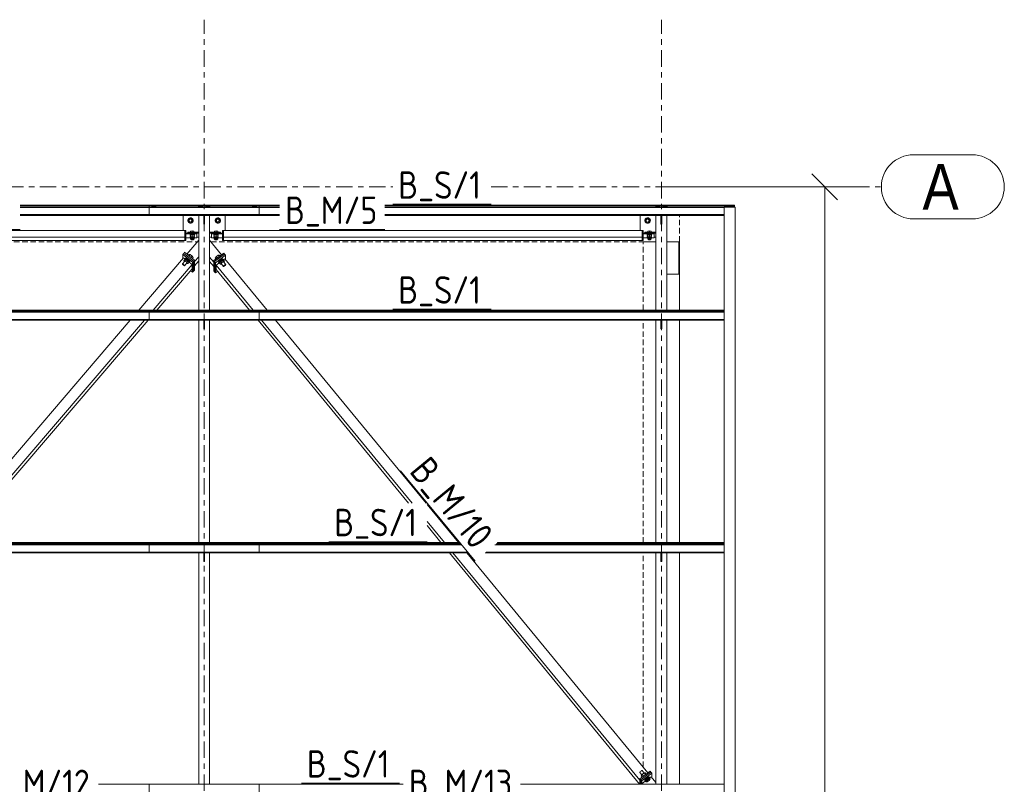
# Model space of a CAD drawing. Header units: millimetres. Extents: x 581 to 1768, y 561 to 1400.
# Tile 25 of 91: x 783 to 890, y 1088 to 1172. Entities that reach past the tile are written whole.
import ezdxf

# ---------------------------------------------------------------- set-up
doc = ezdxf.new("R2010")
doc.units = ezdxf.units.MM
doc.header["$LTSCALE"] = 0.6
for name, pattern in [('VERDECKT2', [1.5, 1, -0.5]), ('XKITLINE00', [0]), ('XKITLINE03', [6, 3, -1, 1, -1])]:
    doc.linetypes.add(name, pattern=pattern)
for name, color, linetype, lineweight in [('Bolt', 7, 'Continuous', 0), ('Part', 2, 'Continuous', 0), ('PartMark', 3, 'Continuous', 0), ('S-GRID', 1, 'Continuous', 0), ('Z-DIMENSIONS', 1, 'Continuous', 0)]:
    doc.layers.add(name, color=color, linetype=linetype, lineweight=lineweight)
doc.styles.add('ARIAL', font='ARIAL.TTF')
doc.styles.add('ISOCPEUR', font='ISOCPEUR.TTF')

msp = doc.modelspace()

# ---------------------------------------------------------------- linework, layer by layer
at = {"layer": 'Bolt', "color": 3, "linetype": 'XKITLINE00', "lineweight": 0}
for p, q in [((797.3, 1151.18), (797.24, 1151.17)), ((797.36, 1151.17), (797.3, 1151.18)), ((802.3, 1151.18), (802.28, 1151.16)), ((802.34, 1151.19), (802.3, 1151.18)), ((802.4, 1151.2), (802.34, 1151.19)), ((802.46, 1151.19), (802.4, 1151.2)), ((802.51, 1151.18), (802.46, 1151.19)), ((802.52, 1151.16), (802.51, 1151.18)), ((803.1, 1151.18), (803.08, 1151.16)), ((803.14, 1151.19), (803.1, 1151.18)), ((803.2, 1151.2), (803.14, 1151.19)), ((803.26, 1151.19), (803.2, 1151.2)), ((803.31, 1151.18), (803.26, 1151.19)), ((803.32, 1151.16), (803.31, 1151.18)), ((808.3, 1151.18), (808.24, 1151.17)), ((808.36, 1151.17), (808.3, 1151.18)), ((852.3, 1151.18), (852.28, 1151.16)), ((852.34, 1151.19), (852.3, 1151.18)), ((852.4, 1151.2), (852.34, 1151.19)), ((852.46, 1151.19), (852.4, 1151.2)), ((852.51, 1151.18), (852.46, 1151.19)), ((852.52, 1151.16), (852.51, 1151.18)), ((853.1, 1151.18), (853.08, 1151.16)), ((853.14, 1151.19), (853.1, 1151.18)), ((853.2, 1151.2), (853.14, 1151.19)), ((853.26, 1151.19), (853.2, 1151.2)), ((853.31, 1151.18), (853.26, 1151.19)), ((853.32, 1151.16), (853.31, 1151.18)), ((797.19, 1151.1), (797.08, 1151.05)), ((797.08, 1151.05), (797.08, 1151.01)), ((797.2, 1151.16), (797.18, 1151.14)), ((797.18, 1151.14), (797.18, 1151.1)), ((797.41, 1151.1), (797.19, 1151.1)), ((797.19, 1151.1), (797.19, 1151.01)), ((797.24, 1151.17), (797.2, 1151.16)), ((797.41, 1151.16), (797.36, 1151.17)), ((797.42, 1151.14), (797.41, 1151.16)), ((797.52, 1151.05), (797.41, 1151.1)), ((797.41, 1151.1), (797.41, 1151.01)), ((797.42, 1151.1), (797.42, 1151.14)), ((797.52, 1151.01), (797.52, 1151.05)), ((802.29, 1151.1), (802.18, 1151.05)), ((802.18, 1151.05), (802.18, 1151.01)), ((802.28, 1151.1), (802.28, 1151.16)), ((802.51, 1151.1), (802.29, 1151.1)), ((802.29, 1151.1), (802.29, 1151.01)), ((802.3, 1150.14), (802.29, 1150.14)), ((802.51, 1150.14), (802.3, 1150.14)), ((802.62, 1151.05), (802.51, 1151.1)), ((802.51, 1151.1), (802.51, 1151.01)), ((802.51, 1150.14), (802.51, 1150.14)), ((802.52, 1151.1), (802.52, 1151.16)), ((802.62, 1151.01), (802.62, 1151.05)), ((803.09, 1151.1), (802.98, 1151.05)), ((802.98, 1151.05), (802.98, 1151.01)), ((803.08, 1151.1), (803.08, 1151.16)), ((803.31, 1151.1), (803.09, 1151.1)), ((803.09, 1151.1), (803.09, 1151.01)), ((803.1, 1150.14), (803.09, 1150.14)), ((803.31, 1150.14), (803.1, 1150.14)), ((803.42, 1151.05), (803.31, 1151.1)), ((803.31, 1151.1), (803.31, 1151.01)), ((803.31, 1150.14), (803.31, 1150.14)), ((803.32, 1151.1), (803.32, 1151.16)), ((803.42, 1151.01), (803.42, 1151.05)), ((808.19, 1151.1), (808.08, 1151.05)), ((808.08, 1151.05), (808.08, 1151.01)), ((808.2, 1151.16), (808.18, 1151.14)), ((808.18, 1151.14), (808.18, 1151.1)), ((808.41, 1151.1), (808.19, 1151.1)), ((808.19, 1151.1), (808.19, 1151.01)), ((808.24, 1151.17), (808.2, 1151.16)), ((808.41, 1151.16), (808.36, 1151.17)), ((808.42, 1151.14), (808.41, 1151.16)), ((808.52, 1151.05), (808.41, 1151.1)), ((808.41, 1151.1), (808.41, 1151.01)), ((808.42, 1151.1), (808.42, 1151.14)), ((808.52, 1151.01), (808.52, 1151.05)), ((852.29, 1151.1), (852.18, 1151.05)), ((852.18, 1151.05), (852.18, 1151.01)), ((852.28, 1151.1), (852.28, 1151.16)), ((852.51, 1151.1), (852.29, 1151.1)), ((852.29, 1151.1), (852.29, 1151.01)), ((852.3, 1150.14), (852.29, 1150.14)), ((852.51, 1150.14), (852.3, 1150.14)), ((852.62, 1151.05), (852.51, 1151.1)), ((852.51, 1151.1), (852.51, 1151.01)), ((852.51, 1150.14), (852.51, 1150.14)), ((852.52, 1151.1), (852.52, 1151.16)), ((852.62, 1151.01), (852.62, 1151.05)), ((853.09, 1151.1), (852.98, 1151.05)), ((852.98, 1151.05), (852.98, 1151.01)), ((853.08, 1151.1), (853.08, 1151.16)), ((853.31, 1151.1), (853.09, 1151.1)), ((853.09, 1151.1), (853.09, 1151.01)), ((853.1, 1150.14), (853.09, 1150.14)), ((853.31, 1150.14), (853.1, 1150.14)), ((853.42, 1151.05), (853.31, 1151.1)), ((853.31, 1151.1), (853.31, 1151.01)), ((853.31, 1150.14), (853.31, 1150.14)), ((853.32, 1151.1), (853.32, 1151.16)), ((853.42, 1151.01), (853.42, 1151.05)), ((801.3, 1149.84), (801.06, 1149.7)), ((801.06, 1149.7), (801.06, 1149.43)), ((801.06, 1149.43), (801.3, 1149.29)), ((801.54, 1149.7), (801.3, 1149.84)), ((801.3, 1149.29), (801.54, 1149.43)), ((801.54, 1149.43), (801.54, 1149.7)), ((804.3, 1149.84), (804.06, 1149.7)), ((804.06, 1149.7), (804.06, 1149.43)), ((804.06, 1149.43), (804.3, 1149.29)), ((804.54, 1149.7), (804.3, 1149.84)), ((804.3, 1149.29), (804.54, 1149.43)), ((804.54, 1149.43), (804.54, 1149.7)), ((851.3, 1149.84), (851.06, 1149.7)), ((851.06, 1149.7), (851.06, 1149.43)), ((851.06, 1149.43), (851.3, 1149.29)), ((851.54, 1149.7), (851.3, 1149.84)), ((851.3, 1149.29), (851.54, 1149.43)), ((851.54, 1149.43), (851.54, 1149.7)), ((801.29, 1148.03), (801.26, 1148)), ((801.26, 1147.95), (801.26, 1148)), ((801.26, 1147.95), (801.29, 1147.99)), ((801.29, 1147.92), (801.26, 1147.95)), ((801.38, 1148.06), (801.29, 1148.03)), ((801.29, 1147.99), (801.38, 1148.01)), ((801.5, 1148.02), (801.31, 1147.98)), ((801.31, 1147.98), (801.31, 1147.52)), ((801.5, 1148.44), (801.32, 1148.41)), ((801.32, 1148.31), (801.32, 1148.41)), ((801.5, 1148.07), (801.38, 1148.06)), ((801.38, 1148.01), (801.5, 1148.02)), ((801.49, 1148.31), (801.5, 1148.31)), ((801.5, 1148.31), (801.5, 1148.44)), ((801.5, 1148.44), (801.68, 1148.41)), ((801.5, 1148.31), (801.52, 1148.31)), ((801.62, 1148.06), (801.5, 1148.07)), ((801.5, 1148.02), (801.62, 1148.01)), ((801.5, 1147.82), (801.5, 1148.02)), ((801.5, 1148.02), (801.69, 1147.98)), ((801.71, 1148.03), (801.62, 1148.06)), ((801.62, 1148.01), (801.71, 1147.99)), ((801.68, 1148.31), (801.68, 1148.41)), ((801.69, 1147.73), (801.69, 1147.98)), ((801.74, 1148), (801.71, 1148.03)), ((801.71, 1147.99), (801.74, 1147.95)), ((801.74, 1147.95), (801.71, 1147.92)), ((801.74, 1147.95), (801.74, 1148)), ((803.89, 1148.03), (803.86, 1148)), ((803.86, 1147.95), (803.86, 1148)), ((803.86, 1147.95), (803.89, 1147.99)), ((803.89, 1147.92), (803.86, 1147.95)), ((803.98, 1148.06), (803.89, 1148.03)), ((803.89, 1147.99), (803.98, 1148.01)), ((804.1, 1148.02), (803.91, 1147.98)), ((803.91, 1147.98), (803.91, 1147.52)), ((804.1, 1148.44), (803.92, 1148.41)), ((803.92, 1148.31), (803.92, 1148.41)), ((804.1, 1148.07), (803.98, 1148.06)), ((803.98, 1148.01), (804.1, 1148.02)), ((804.1, 1148.31), (804.09, 1148.31)), ((804.1, 1148.31), (804.1, 1148.44)), ((804.28, 1148.41), (804.1, 1148.44)), ((804.12, 1148.31), (804.1, 1148.31)), ((804.22, 1148.06), (804.1, 1148.07)), ((804.1, 1148.02), (804.22, 1148.01)), ((804.1, 1147.82), (804.1, 1148.02)), ((804.29, 1147.98), (804.1, 1148.02)), ((804.31, 1148.03), (804.22, 1148.06)), ((804.22, 1148.01), (804.31, 1147.99)), ((804.28, 1148.31), (804.28, 1148.41)), ((804.29, 1147.73), (804.29, 1147.98)), ((804.34, 1148), (804.31, 1148.03)), ((804.31, 1147.99), (804.34, 1147.95)), ((804.34, 1147.95), (804.31, 1147.92)), ((804.34, 1147.95), (804.34, 1148)), ((851.29, 1148.03), (851.26, 1148)), ((851.26, 1147.95), (851.26, 1148)), ((851.26, 1147.95), (851.29, 1147.99)), ((851.29, 1147.92), (851.26, 1147.95)), ((851.38, 1148.06), (851.29, 1148.03)), ((851.29, 1147.99), (851.38, 1148.01)), ((851.5, 1148.02), (851.31, 1147.98)), ((851.31, 1147.98), (851.31, 1147.52)), ((851.5, 1148.44), (851.32, 1148.41)), ((851.32, 1148.31), (851.32, 1148.41)), ((851.5, 1148.07), (851.38, 1148.06)), ((851.38, 1148.01), (851.5, 1148.02)), ((851.49, 1148.31), (851.5, 1148.31)), ((851.5, 1148.31), (851.5, 1148.44)), ((851.5, 1148.44), (851.68, 1148.41)), ((851.5, 1148.31), (851.52, 1148.31)), ((851.62, 1148.06), (851.5, 1148.07)), ((851.5, 1148.02), (851.62, 1148.01)), ((851.5, 1147.82), (851.5, 1148.02)), ((851.5, 1148.02), (851.69, 1147.98)), ((851.71, 1148.03), (851.62, 1148.06)), ((851.62, 1148.01), (851.71, 1147.99)), ((851.68, 1148.31), (851.68, 1148.41)), ((851.69, 1147.73), (851.69, 1147.98)), ((851.74, 1148), (851.71, 1148.03)), ((851.71, 1147.99), (851.74, 1147.95)), ((851.74, 1147.95), (851.71, 1147.92)), ((851.74, 1147.95), (851.74, 1148)), ((801.29, 1147.83), (801.26, 1147.79)), ((801.26, 1147.75), (801.26, 1147.79)), ((801.26, 1147.75), (801.29, 1147.78)), ((801.29, 1147.71), (801.26, 1147.75)), ((801.31, 1147.91), (801.29, 1147.92)), ((801.31, 1147.83), (801.29, 1147.83)), ((801.29, 1147.78), (801.31, 1147.79)), ((801.31, 1147.71), (801.29, 1147.71)), ((801.31, 1147.79), (801.5, 1147.82)), ((801.31, 1147.73), (801.38, 1147.72)), ((801.31, 1147.59), (801.5, 1147.62)), ((801.31, 1147.52), (801.38, 1147.51)), ((801.38, 1147.7), (801.38, 1147.76)), ((801.38, 1147.7), (801.4, 1147.72)), ((801.4, 1147.68), (801.38, 1147.7)), ((801.38, 1147.5), (801.38, 1147.55)), ((801.38, 1147.5), (801.4, 1147.52)), ((801.4, 1147.48), (801.38, 1147.5)), ((801.4, 1147.72), (801.44, 1147.73)), ((801.44, 1147.67), (801.4, 1147.68)), ((801.4, 1147.52), (801.44, 1147.53)), ((801.44, 1147.47), (801.4, 1147.48)), ((801.44, 1147.73), (801.5, 1147.74)), ((801.5, 1147.67), (801.44, 1147.67)), ((801.44, 1147.53), (801.5, 1147.53)), ((801.5, 1147.46), (801.44, 1147.47)), ((801.69, 1147.79), (801.5, 1147.82)), ((801.5, 1147.74), (801.56, 1147.73)), ((801.56, 1147.67), (801.5, 1147.67)), ((801.5, 1147.62), (801.5, 1147.67)), ((801.69, 1147.59), (801.5, 1147.62)), ((801.5, 1147.53), (801.56, 1147.53)), ((801.56, 1147.47), (801.5, 1147.46)), ((801.56, 1147.73), (801.61, 1147.72)), ((801.61, 1147.68), (801.56, 1147.67)), ((801.56, 1147.53), (801.61, 1147.52)), ((801.61, 1147.48), (801.56, 1147.47)), ((801.61, 1147.72), (801.62, 1147.7)), ((801.62, 1147.7), (801.61, 1147.68)), ((801.61, 1147.52), (801.62, 1147.5)), ((801.62, 1147.5), (801.61, 1147.48)), ((801.62, 1147.7), (801.62, 1147.76)), ((801.62, 1147.72), (801.69, 1147.73)), ((801.62, 1147.5), (801.62, 1147.55)), ((801.62, 1147.51), (801.69, 1147.52)), ((801.71, 1147.92), (801.69, 1147.91)), ((801.71, 1147.83), (801.69, 1147.83)), ((801.69, 1147.79), (801.71, 1147.78)), ((801.69, 1147.52), (801.69, 1147.73)), ((801.71, 1147.71), (801.69, 1147.71)), ((801.74, 1147.79), (801.71, 1147.83)), ((801.71, 1147.78), (801.74, 1147.75)), ((801.74, 1147.75), (801.71, 1147.71)), ((801.74, 1147.75), (801.74, 1147.79)), ((803.89, 1147.83), (803.86, 1147.79)), ((803.86, 1147.75), (803.86, 1147.79)), ((803.86, 1147.75), (803.89, 1147.78)), ((803.89, 1147.71), (803.86, 1147.75)), ((803.91, 1147.91), (803.89, 1147.92)), ((803.91, 1147.83), (803.89, 1147.83)), ((803.89, 1147.78), (803.91, 1147.79)), ((803.91, 1147.71), (803.89, 1147.71)), ((804.1, 1147.82), (803.91, 1147.79)), ((803.91, 1147.73), (803.98, 1147.72)), ((804.1, 1147.62), (803.91, 1147.59)), ((803.91, 1147.52), (803.98, 1147.51)), ((803.98, 1147.7), (803.98, 1147.76)), ((803.98, 1147.7), (804, 1147.72)), ((804, 1147.68), (803.98, 1147.7)), ((803.98, 1147.5), (803.98, 1147.55)), ((803.98, 1147.5), (804, 1147.52)), ((804, 1147.48), (803.98, 1147.5)), ((804, 1147.72), (804.04, 1147.73)), ((804.04, 1147.67), (804, 1147.68)), ((804, 1147.52), (804.04, 1147.53)), ((804.04, 1147.47), (804, 1147.48)), ((804.04, 1147.73), (804.1, 1147.74)), ((804.1, 1147.67), (804.04, 1147.67)), ((804.04, 1147.53), (804.1, 1147.53)), ((804.1, 1147.46), (804.04, 1147.47)), ((804.29, 1147.79), (804.1, 1147.82)), ((804.1, 1147.74), (804.16, 1147.73)), ((804.16, 1147.67), (804.1, 1147.67)), ((804.1, 1147.62), (804.1, 1147.67)), ((804.29, 1147.59), (804.1, 1147.62)), ((804.1, 1147.53), (804.16, 1147.53)), ((804.16, 1147.47), (804.1, 1147.46)), ((804.16, 1147.73), (804.21, 1147.72)), ((804.21, 1147.68), (804.16, 1147.67)), ((804.16, 1147.53), (804.21, 1147.52)), ((804.21, 1147.48), (804.16, 1147.47)), ((804.21, 1147.72), (804.22, 1147.7)), ((804.22, 1147.7), (804.21, 1147.68)), ((804.21, 1147.52), (804.22, 1147.5)), ((804.22, 1147.5), (804.21, 1147.48)), ((804.22, 1147.7), (804.22, 1147.76)), ((804.22, 1147.72), (804.29, 1147.73)), ((804.22, 1147.5), (804.22, 1147.55)), ((804.22, 1147.51), (804.29, 1147.52)), ((804.31, 1147.92), (804.29, 1147.91)), ((804.31, 1147.83), (804.29, 1147.83)), ((804.29, 1147.79), (804.31, 1147.78)), ((804.29, 1147.52), (804.29, 1147.73)), ((804.31, 1147.71), (804.29, 1147.71)), ((804.34, 1147.79), (804.31, 1147.83)), ((804.31, 1147.78), (804.34, 1147.75)), ((804.34, 1147.75), (804.31, 1147.71)), ((804.34, 1147.75), (804.34, 1147.79)), ((851.29, 1147.83), (851.26, 1147.79)), ((851.26, 1147.75), (851.26, 1147.79)), ((851.26, 1147.75), (851.29, 1147.78)), ((851.29, 1147.71), (851.26, 1147.75)), ((851.31, 1147.91), (851.29, 1147.92)), ((851.31, 1147.83), (851.29, 1147.83)), ((851.29, 1147.78), (851.31, 1147.79)), ((851.31, 1147.71), (851.29, 1147.71)), ((851.31, 1147.79), (851.5, 1147.82)), ((851.31, 1147.73), (851.38, 1147.72)), ((851.31, 1147.59), (851.5, 1147.62)), ((851.31, 1147.52), (851.38, 1147.51)), ((851.38, 1147.7), (851.38, 1147.76)), ((851.38, 1147.7), (851.4, 1147.72)), ((851.4, 1147.68), (851.38, 1147.7)), ((851.38, 1147.5), (851.38, 1147.55)), ((851.38, 1147.5), (851.4, 1147.52)), ((851.4, 1147.48), (851.38, 1147.5)), ((851.4, 1147.72), (851.44, 1147.73)), ((851.44, 1147.67), (851.4, 1147.68)), ((851.4, 1147.52), (851.44, 1147.53)), ((851.44, 1147.47), (851.4, 1147.48)), ((851.44, 1147.73), (851.5, 1147.74)), ((851.5, 1147.67), (851.44, 1147.67)), ((851.44, 1147.53), (851.5, 1147.53)), ((851.5, 1147.46), (851.44, 1147.47)), ((851.69, 1147.79), (851.5, 1147.82)), ((851.5, 1147.74), (851.56, 1147.73)), ((851.56, 1147.67), (851.5, 1147.67)), ((851.5, 1147.62), (851.5, 1147.67)), ((851.69, 1147.59), (851.5, 1147.62)), ((851.5, 1147.53), (851.56, 1147.53)), ((851.56, 1147.47), (851.5, 1147.46)), ((851.56, 1147.73), (851.61, 1147.72)), ((851.61, 1147.68), (851.56, 1147.67)), ((851.56, 1147.53), (851.61, 1147.52)), ((851.61, 1147.48), (851.56, 1147.47)), ((851.61, 1147.72), (851.62, 1147.7)), ((851.62, 1147.7), (851.61, 1147.68)), ((851.61, 1147.52), (851.62, 1147.5)), ((851.62, 1147.5), (851.61, 1147.48)), ((851.62, 1147.7), (851.62, 1147.76)), ((851.62, 1147.72), (851.69, 1147.73)), ((851.62, 1147.5), (851.62, 1147.55)), ((851.62, 1147.51), (851.69, 1147.52)), ((851.71, 1147.92), (851.69, 1147.91)), ((851.71, 1147.83), (851.69, 1147.83)), ((851.69, 1147.79), (851.71, 1147.78)), ((851.69, 1147.52), (851.69, 1147.73)), ((851.71, 1147.71), (851.69, 1147.71)), ((851.74, 1147.79), (851.71, 1147.83)), ((851.71, 1147.78), (851.74, 1147.75)), ((851.74, 1147.75), (851.71, 1147.71)), ((851.74, 1147.75), (851.74, 1147.79)), ((801.08, 1145.78), (801.16, 1145.86)), ((801.15, 1145.72), (801.26, 1145.85)), ((801.26, 1145.85), (801.16, 1145.86)), ((801.48, 1145.68), (801.26, 1145.85)), ((804.45, 1145.79), (804.34, 1145.78)), ((804.52, 1145.71), (804.45, 1145.79)), ((800.42, 1144.83), (800.68, 1145.13)), ((800.42, 1144.83), (800.44, 1144.84)), ((800.44, 1144.79), (800.42, 1144.83)), ((800.44, 1144.84), (800.49, 1144.82)), ((800.49, 1144.74), (800.44, 1144.79)), ((800.49, 1144.82), (800.55, 1144.78)), ((800.55, 1144.69), (800.49, 1144.74)), ((800.55, 1144.78), (800.61, 1144.72)), ((800.59, 1145.2), (800.75, 1145.39)), ((800.65, 1145.1), (800.59, 1145.2)), ((800.59, 1145.2), (800.69, 1145.18)), ((800.61, 1144.72), (800.65, 1144.67)), ((800.67, 1144.64), (800.92, 1144.93)), ((800.69, 1145.18), (800.86, 1145.38)), ((800.69, 1145.18), (800.91, 1145.01)), ((800.73, 1145.4), (800.77, 1145.45)), ((800.73, 1145.4), (800.76, 1145.42)), ((800.74, 1145.38), (800.73, 1145.4)), ((800.86, 1145.38), (800.75, 1145.39)), ((800.76, 1145.42), (800.85, 1145.39)), ((800.8, 1145.47), (800.77, 1145.45)), ((800.89, 1145.43), (800.8, 1145.47)), ((800.85, 1145.39), (800.96, 1145.31)), ((801.07, 1145.21), (800.86, 1145.38)), ((801, 1145.35), (800.89, 1145.43)), ((800.89, 1144.89), (800.91, 1144.87)), ((800.91, 1145.01), (801.07, 1145.21)), ((801.01, 1144.86), (800.91, 1145.01)), ((800.91, 1144.87), (801.01, 1144.86)), ((800.96, 1145.31), (801.08, 1145.21)), ((801.12, 1145.25), (801, 1145.35)), ((801.01, 1144.86), (801.18, 1145.05)), ((801.18, 1145.05), (801.07, 1145.21)), ((801.08, 1145.21), (801.17, 1145.11)), ((801.2, 1145.15), (801.12, 1145.25)), ((801.17, 1145.02), (801.15, 1145.02)), ((801.17, 1145.11), (801.2, 1145.04)), ((801.2, 1145.04), (801.17, 1145.02)), ((801.24, 1145.08), (801.2, 1145.15)), ((801.2, 1145.04), (801.24, 1145.08)), ((801.37, 1145.55), (801.48, 1145.68)), ((801.58, 1145.53), (801.48, 1145.68)), ((801.51, 1145.44), (801.58, 1145.53)), ((804.12, 1145.62), (804.01, 1145.47)), ((804.09, 1145.38), (804.01, 1145.47)), ((804.34, 1145.78), (804.12, 1145.62)), ((804.23, 1145.49), (804.12, 1145.62)), ((804.45, 1145.65), (804.34, 1145.78)), ((804.39, 1145.08), (804.35, 1145.02)), ((804.39, 1144.97), (804.35, 1145.02)), ((804.47, 1145.18), (804.39, 1145.08)), ((804.39, 1144.97), (804.42, 1145.04)), ((804.42, 1144.95), (804.39, 1144.97)), ((804.52, 1145.14), (804.41, 1144.98)), ((804.57, 1144.79), (804.41, 1144.98)), ((804.42, 1145.04), (804.51, 1145.14)), ((804.42, 1144.95), (804.43, 1144.96)), ((804.59, 1145.28), (804.47, 1145.18)), ((804.51, 1145.14), (804.63, 1145.24)), ((804.74, 1145.3), (804.52, 1145.14)), ((804.68, 1144.94), (804.52, 1145.14)), ((804.57, 1144.79), (804.68, 1144.94)), ((804.57, 1144.79), (804.68, 1144.8)), ((804.71, 1145.36), (804.59, 1145.28)), ((804.63, 1145.24), (804.75, 1145.31)), ((804.91, 1144.56), (804.66, 1144.86)), ((804.68, 1144.94), (804.9, 1145.11)), ((804.68, 1144.8), (804.7, 1144.82)), ((804.79, 1145.39), (804.71, 1145.36)), ((804.85, 1145.31), (804.74, 1145.3)), ((804.9, 1145.11), (804.74, 1145.3)), ((804.75, 1145.31), (804.83, 1145.35)), ((804.83, 1145.37), (804.79, 1145.39)), ((804.86, 1145.33), (804.83, 1145.37)), ((804.83, 1145.35), (804.86, 1145.33)), ((804.86, 1145.33), (804.85, 1145.3)), ((805.01, 1145.12), (804.85, 1145.31)), ((805.01, 1145.12), (804.9, 1145.11)), ((805.16, 1144.75), (804.91, 1145.05)), ((804.94, 1145.02), (805.01, 1145.12)), ((805.04, 1144.7), (805.1, 1144.74)), ((805.1, 1144.74), (805.14, 1144.76)), ((805.14, 1144.76), (805.16, 1144.75)), ((805.16, 1144.75), (805.14, 1144.71)), ((800.61, 1144.64), (800.55, 1144.69)), ((800.65, 1144.63), (800.61, 1144.64)), ((800.65, 1144.67), (800.67, 1144.64)), ((800.67, 1144.64), (800.65, 1144.63)), ((804.91, 1144.56), (804.93, 1144.59)), ((804.93, 1144.55), (804.91, 1144.56)), ((804.93, 1144.59), (804.97, 1144.65)), ((804.97, 1144.56), (804.93, 1144.55)), ((804.97, 1144.65), (805.04, 1144.7)), ((805.04, 1144.61), (804.97, 1144.56)), ((805.1, 1144.66), (805.04, 1144.61)), ((805.14, 1144.71), (805.1, 1144.66)), ((797.19, 1139.63), (797.08, 1139.57)), ((797.08, 1139.57), (797.08, 1139.54)), ((797.2, 1139.69), (797.18, 1139.67)), ((797.18, 1139.67), (797.18, 1139.62)), ((797.41, 1139.63), (797.19, 1139.63)), ((797.19, 1139.63), (797.19, 1139.54)), ((797.24, 1139.7), (797.2, 1139.69)), ((797.3, 1139.7), (797.24, 1139.7)), ((797.36, 1139.7), (797.3, 1139.7)), ((797.41, 1139.69), (797.36, 1139.7)), ((797.42, 1139.67), (797.41, 1139.69)), ((797.52, 1139.57), (797.41, 1139.63)), ((797.41, 1139.63), (797.41, 1139.54)), ((797.42, 1139.62), (797.42, 1139.67)), ((797.52, 1139.54), (797.52, 1139.57)), ((802.29, 1139.63), (802.18, 1139.57)), ((802.18, 1139.57), (802.18, 1139.54)), ((802.3, 1139.7), (802.28, 1139.69)), ((802.28, 1139.62), (802.28, 1139.69)), ((802.51, 1139.63), (802.29, 1139.63)), ((802.29, 1139.63), (802.29, 1139.54)), ((802.34, 1139.72), (802.3, 1139.7)), ((802.4, 1139.72), (802.34, 1139.72)), ((802.46, 1139.72), (802.4, 1139.72)), ((802.51, 1139.7), (802.46, 1139.72)), ((802.52, 1139.69), (802.51, 1139.7)), ((802.62, 1139.57), (802.51, 1139.63)), ((802.51, 1139.63), (802.51, 1139.54)), ((802.52, 1139.62), (802.52, 1139.69)), ((802.62, 1139.54), (802.62, 1139.57)), ((803.09, 1139.63), (802.98, 1139.57)), ((802.98, 1139.57), (802.98, 1139.54)), ((803.1, 1139.7), (803.08, 1139.69)), ((803.08, 1139.62), (803.08, 1139.69)), ((803.31, 1139.63), (803.09, 1139.63)), ((803.09, 1139.63), (803.09, 1139.54)), ((803.14, 1139.72), (803.1, 1139.7)), ((803.2, 1139.72), (803.14, 1139.72)), ((803.26, 1139.72), (803.2, 1139.72)), ((803.31, 1139.7), (803.26, 1139.72)), ((803.32, 1139.69), (803.31, 1139.7)), ((803.42, 1139.57), (803.31, 1139.63)), ((803.31, 1139.63), (803.31, 1139.54)), ((803.32, 1139.62), (803.32, 1139.69)), ((803.42, 1139.54), (803.42, 1139.57)), ((808.19, 1139.63), (808.08, 1139.57)), ((808.08, 1139.57), (808.08, 1139.54)), ((808.2, 1139.69), (808.18, 1139.67)), ((808.18, 1139.67), (808.18, 1139.62)), ((808.41, 1139.63), (808.19, 1139.63)), ((808.19, 1139.63), (808.19, 1139.54)), ((808.24, 1139.7), (808.2, 1139.69)), ((808.3, 1139.7), (808.24, 1139.7)), ((808.36, 1139.7), (808.3, 1139.7)), ((808.41, 1139.69), (808.36, 1139.7)), ((808.42, 1139.67), (808.41, 1139.69)), ((808.52, 1139.57), (808.41, 1139.63)), ((808.41, 1139.63), (808.41, 1139.54)), ((808.42, 1139.62), (808.42, 1139.67)), ((808.52, 1139.54), (808.52, 1139.57)), ((852.29, 1139.63), (852.18, 1139.57)), ((852.18, 1139.57), (852.18, 1139.54)), ((852.3, 1139.7), (852.28, 1139.69)), ((852.28, 1139.62), (852.28, 1139.69)), ((852.51, 1139.63), (852.29, 1139.63)), ((852.29, 1139.63), (852.29, 1139.54)), ((852.34, 1139.72), (852.3, 1139.7)), ((852.4, 1139.72), (852.34, 1139.72)), ((852.46, 1139.72), (852.4, 1139.72)), ((852.51, 1139.7), (852.46, 1139.72)), ((852.52, 1139.69), (852.51, 1139.7)), ((852.62, 1139.57), (852.51, 1139.63)), ((852.51, 1139.63), (852.51, 1139.54)), ((852.52, 1139.62), (852.52, 1139.69)), ((852.62, 1139.54), (852.62, 1139.57)), ((853.09, 1139.63), (852.98, 1139.57)), ((852.98, 1139.57), (852.98, 1139.54)), ((853.1, 1139.7), (853.08, 1139.69)), ((853.08, 1139.62), (853.08, 1139.69)), ((853.31, 1139.63), (853.09, 1139.63)), ((853.09, 1139.63), (853.09, 1139.54)), ((853.14, 1139.72), (853.1, 1139.7)), ((853.2, 1139.72), (853.14, 1139.72)), ((853.26, 1139.72), (853.2, 1139.72)), ((853.31, 1139.7), (853.26, 1139.72)), ((853.32, 1139.69), (853.31, 1139.7)), ((853.42, 1139.57), (853.31, 1139.63)), ((853.31, 1139.63), (853.31, 1139.54)), ((853.32, 1139.62), (853.32, 1139.69)), ((853.42, 1139.54), (853.42, 1139.57)), ((802.3, 1138.66), (802.29, 1138.67)), ((802.51, 1138.66), (802.3, 1138.66)), ((802.51, 1138.67), (802.51, 1138.66)), ((803.1, 1138.66), (803.09, 1138.67)), ((803.31, 1138.66), (803.1, 1138.66)), ((803.31, 1138.67), (803.31, 1138.66)), ((852.3, 1138.66), (852.29, 1138.67)), ((852.51, 1138.66), (852.3, 1138.66)), ((852.51, 1138.67), (852.51, 1138.66)), ((853.1, 1138.66), (853.09, 1138.67)), ((853.31, 1138.66), (853.1, 1138.66)), ((853.31, 1138.67), (853.31, 1138.66)), ((797.19, 1114.19), (797.08, 1114.13)), ((797.08, 1114.13), (797.08, 1114.1)), ((797.2, 1114.25), (797.18, 1114.23)), ((797.18, 1114.23), (797.18, 1114.18)), ((797.41, 1114.19), (797.19, 1114.19)), ((797.19, 1114.19), (797.19, 1114.1)), ((797.24, 1114.26), (797.2, 1114.25)), ((797.3, 1114.27), (797.24, 1114.26)), ((797.36, 1114.26), (797.3, 1114.27)), ((797.41, 1114.25), (797.36, 1114.26)), ((797.42, 1114.23), (797.41, 1114.25)), ((797.52, 1114.13), (797.41, 1114.19)), ((797.41, 1114.19), (797.41, 1114.1)), ((797.42, 1114.18), (797.42, 1114.23)), ((797.52, 1114.1), (797.52, 1114.13)), ((802.29, 1114.19), (802.18, 1114.13)), ((802.18, 1114.13), (802.18, 1114.1)), ((802.3, 1114.27), (802.28, 1114.25)), ((802.28, 1114.18), (802.28, 1114.25)), ((802.51, 1114.19), (802.29, 1114.19)), ((802.29, 1114.19), (802.29, 1114.1)), ((802.34, 1114.28), (802.3, 1114.27)), ((802.4, 1114.28), (802.34, 1114.28)), ((802.46, 1114.28), (802.4, 1114.28)), ((802.51, 1114.27), (802.46, 1114.28)), ((802.52, 1114.25), (802.51, 1114.27)), ((802.62, 1114.13), (802.51, 1114.19)), ((802.51, 1114.19), (802.51, 1114.1)), ((802.52, 1114.18), (802.52, 1114.25)), ((802.62, 1114.1), (802.62, 1114.13)), ((803.09, 1114.19), (802.98, 1114.13)), ((802.98, 1114.13), (802.98, 1114.1)), ((803.1, 1114.27), (803.08, 1114.25)), ((803.08, 1114.18), (803.08, 1114.25)), ((803.31, 1114.19), (803.09, 1114.19)), ((803.09, 1114.19), (803.09, 1114.1)), ((803.14, 1114.28), (803.1, 1114.27)), ((803.2, 1114.28), (803.14, 1114.28)), ((803.26, 1114.28), (803.2, 1114.28)), ((803.31, 1114.27), (803.26, 1114.28)), ((803.32, 1114.25), (803.31, 1114.27)), ((803.42, 1114.13), (803.31, 1114.19)), ((803.31, 1114.19), (803.31, 1114.1)), ((803.32, 1114.18), (803.32, 1114.25)), ((803.42, 1114.1), (803.42, 1114.13)), ((808.19, 1114.19), (808.08, 1114.13)), ((808.08, 1114.13), (808.08, 1114.1)), ((808.2, 1114.25), (808.18, 1114.23)), ((808.18, 1114.23), (808.18, 1114.18)), ((808.41, 1114.19), (808.19, 1114.19)), ((808.19, 1114.19), (808.19, 1114.1)), ((808.24, 1114.26), (808.2, 1114.25)), ((808.3, 1114.27), (808.24, 1114.26)), ((808.36, 1114.26), (808.3, 1114.27)), ((808.41, 1114.25), (808.36, 1114.26)), ((808.42, 1114.23), (808.41, 1114.25)), ((808.52, 1114.13), (808.41, 1114.19)), ((808.41, 1114.19), (808.41, 1114.1)), ((808.42, 1114.18), (808.42, 1114.23)), ((808.52, 1114.1), (808.52, 1114.13)), ((852.29, 1114.19), (852.18, 1114.13)), ((852.18, 1114.13), (852.18, 1114.1)), ((852.3, 1114.27), (852.28, 1114.25)), ((852.28, 1114.18), (852.28, 1114.25)), ((852.51, 1114.19), (852.29, 1114.19)), ((852.29, 1114.19), (852.29, 1114.1)), ((852.34, 1114.28), (852.3, 1114.27)), ((852.4, 1114.28), (852.34, 1114.28)), ((852.46, 1114.28), (852.4, 1114.28)), ((852.51, 1114.27), (852.46, 1114.28)), ((852.52, 1114.25), (852.51, 1114.27)), ((852.62, 1114.13), (852.51, 1114.19)), ((852.51, 1114.19), (852.51, 1114.1)), ((852.52, 1114.18), (852.52, 1114.25)), ((852.62, 1114.1), (852.62, 1114.13)), ((853.09, 1114.19), (852.98, 1114.13)), ((852.98, 1114.13), (852.98, 1114.1)), ((853.1, 1114.27), (853.08, 1114.25)), ((853.08, 1114.18), (853.08, 1114.25)), ((853.31, 1114.19), (853.09, 1114.19)), ((853.09, 1114.19), (853.09, 1114.1)), ((853.14, 1114.28), (853.1, 1114.27)), ((853.2, 1114.28), (853.14, 1114.28)), ((853.26, 1114.28), (853.2, 1114.28)), ((853.31, 1114.27), (853.26, 1114.28)), ((853.32, 1114.25), (853.31, 1114.27)), ((853.42, 1114.13), (853.31, 1114.19)), ((853.31, 1114.19), (853.31, 1114.1)), ((853.32, 1114.18), (853.32, 1114.25)), ((853.42, 1114.1), (853.42, 1114.13)), ((802.3, 1113.22), (802.29, 1113.23)), ((802.51, 1113.22), (802.3, 1113.22)), ((802.51, 1113.23), (802.51, 1113.22)), ((803.1, 1113.22), (803.09, 1113.23)), ((803.31, 1113.22), (803.1, 1113.22)), ((803.31, 1113.23), (803.31, 1113.22)), ((852.3, 1113.22), (852.29, 1113.23)), ((852.51, 1113.22), (852.3, 1113.22)), ((852.51, 1113.23), (852.51, 1113.22)), ((853.1, 1113.22), (853.09, 1113.23)), ((853.31, 1113.22), (853.1, 1113.22)), ((853.31, 1113.23), (853.31, 1113.22)), ((850.46, 1089.25), (850.44, 1089.22)), ((850.67, 1088.94), (850.44, 1089.22)), ((850.5, 1089.3), (850.46, 1089.25)), ((850.57, 1089.36), (850.5, 1089.3)), ((850.63, 1089.4), (850.57, 1089.36)), ((850.71, 1089), (850.6, 1088.85)), ((850.6, 1088.85), (850.71, 1088.71)), ((850.68, 1089.42), (850.63, 1089.4)), ((850.69, 1089.41), (850.68, 1089.42)), ((850.91, 1089.15), (850.69, 1089.41)), ((850.92, 1089.16), (850.71, 1089)), ((850.71, 1089), (850.85, 1088.82)), ((851.03, 1089.17), (850.92, 1089.16)), ((850.92, 1089.16), (851.07, 1088.99)), ((851.14, 1089.04), (851.03, 1089.17)), ((851.42, 1088.73), (851.33, 1088.69)), ((851.45, 1088.71), (851.42, 1088.73)), ((851.01, 1088.42), (850.98, 1088.35)), ((851.01, 1088.31), (850.98, 1088.35)), ((851.09, 1088.52), (851.01, 1088.42)), ((851.01, 1088.31), (851.04, 1088.37)), ((851.04, 1088.29), (851.01, 1088.31)), ((851.14, 1088.47), (851.03, 1088.32)), ((851.03, 1088.32), (851.15, 1088.17)), ((851.04, 1088.37), (851.13, 1088.47)), ((851.05, 1088.29), (851.04, 1088.29)), ((851.21, 1088.62), (851.09, 1088.52)), ((851.13, 1088.47), (851.25, 1088.57)), ((851.36, 1088.64), (851.14, 1088.47)), ((851.14, 1088.47), (851.26, 1088.32)), ((851.15, 1088.17), (851.26, 1088.32)), ((851.26, 1088.18), (851.15, 1088.17)), ((851.33, 1088.69), (851.21, 1088.62)), ((851.25, 1088.57), (851.37, 1088.65)), ((851.26, 1088.32), (851.48, 1088.49)), ((851.48, 1088.35), (851.26, 1088.18)), ((851.47, 1088.65), (851.36, 1088.64)), ((851.36, 1088.64), (851.48, 1088.49)), ((851.37, 1088.65), (851.45, 1088.68)), ((851.48, 1088.66), (851.45, 1088.71)), ((851.45, 1088.68), (851.48, 1088.66)), ((851.47, 1088.64), (851.48, 1088.66)), ((851.47, 1088.65), (851.59, 1088.5)), ((851.59, 1088.5), (851.48, 1088.35)), ((851.48, 1088.49), (851.59, 1088.5))]:
    msp.add_line(p, q, dxfattribs=at)
for centre, radius, start, end in [((801.3, 1149.57), 0.3, 120, 300), ((801.3, 1149.57), 0.16, 120, 300), ((801.3, 1149.57), 0.3, 300, 120), ((801.3, 1149.57), 0.16, 300, 120), ((804.3, 1149.57), 0.3, 120, 300), ((804.3, 1149.57), 0.16, 120, 300), ((804.3, 1149.57), 0.3, 300, 120), ((804.3, 1149.57), 0.16, 300, 120), ((851.3, 1149.57), 0.3, 120, 300), ((851.3, 1149.57), 0.16, 120, 300), ((851.3, 1149.57), 0.3, 300, 120), ((851.3, 1149.57), 0.16, 300, 120)]:
    msp.add_arc(centre, radius, start, end, dxfattribs=at)
at = {"layer": 'Part', "color": 2, "linetype": 'XKITLINE00', "lineweight": 0}
for p, q in [((782.69, 1151.26), (808.8, 1151.26)), ((782.69, 1151.22), (808.8, 1151.22)), ((796.8, 1151.26), (796.8, 1150.14)), ((796.8, 1151.26), (811.05, 1151.26)), ((796.8, 1151.22), (811.05, 1151.22)), ((808.8, 1151.26), (808.8, 1150.14)), ((822.56, 1151.26), (860.8, 1151.26)), ((822.56, 1151.22), (860.8, 1151.22)), ((860.8, 1151.26), (860.8, 1151.03)), ((782.69, 1151.15), (808.8, 1151.15)), ((782.69, 1151.01), (808.8, 1151.01)), ((782.69, 1150.23), (808.8, 1150.23)), ((782.69, 1150.14), (808.8, 1150.14)), ((796.8, 1151.15), (811.05, 1151.15)), ((796.8, 1151.01), (811.05, 1151.01)), ((796.8, 1150.23), (811.05, 1150.23)), ((796.8, 1150.14), (811.05, 1150.14)), ((800.5, 1148.5), (800.5, 1150.14)), ((802.2, 1139.78), (802.2, 1150.14)), ((802.75, 1149.19), (802.75, 1150.14)), ((802.85, 1150.14), (802.85, 1149.19)), ((803.4, 1139.78), (803.4, 1150.14)), ((805.1, 1148.5), (805.1, 1150.14)), ((822.56, 1151.15), (860.8, 1151.15)), ((822.56, 1151.01), (859.66, 1151.01)), ((822.56, 1150.23), (859.66, 1150.23)), ((822.56, 1150.14), (859.66, 1150.14)), ((850.5, 1148.5), (850.5, 1150.14)), ((852.2, 1139.78), (852.2, 1150.14)), ((852.75, 1149.19), (852.75, 1150.14)), ((852.85, 1150.14), (852.85, 1149.19)), ((853.4, 1139.78), (853.4, 1150.14)), ((860.86, 1151.03), (859.66, 1151.03)), ((859.66, 1151.03), (859.66, 983.83)), ((860.86, 1151.03), (860.86, 983.5)), ((802.75, 1149.31), (802.85, 1149.31)), ((802.85, 1149.19), (802.75, 1149.19)), ((852.75, 1149.31), (852.85, 1149.31)), ((852.85, 1149.19), (852.75, 1149.19)), ((800.7, 1148.5), (752.9, 1148.5)), ((800.7, 1147.39), (800.7, 1148.5)), ((800.7, 1148.5), (800.7, 1147.39)), ((800.8, 1148.5), (800.7, 1148.5)), ((800.8, 1148.21), (800.8, 1148.5)), ((802, 1148.21), (800.8, 1148.21)), ((800.8, 1148.21), (800.8, 1148.07)), ((800.8, 1148.12), (802, 1148.12)), ((800.8, 1148.07), (800.8, 1147.39)), ((802.2, 1148.31), (801, 1148.31)), ((801, 1148.31), (801, 1148.21)), ((801, 1148.21), (802.2, 1148.21)), ((802, 1147.68), (802, 1148.21)), ((803.4, 1148.31), (804.6, 1148.31)), ((803.4, 1148.21), (804.6, 1148.21)), ((803.6, 1147.68), (803.6, 1148.21)), ((804.8, 1148.21), (803.6, 1148.21)), ((803.6, 1148.12), (804.8, 1148.12)), ((804.6, 1148.31), (804.6, 1148.21)), ((804.8, 1148.21), (804.8, 1148.5)), ((804.8, 1148.5), (804.9, 1148.5)), ((804.8, 1148.21), (804.8, 1148.07)), ((804.8, 1148.07), (804.8, 1147.39)), ((850.7, 1148.5), (804.9, 1148.5)), ((804.9, 1147.39), (804.9, 1148.5)), ((804.9, 1147.39), (804.9, 1148.5)), ((850.7, 1147.39), (850.7, 1148.5)), ((850.7, 1148.5), (850.7, 1147.39)), ((850.8, 1148.5), (850.7, 1148.5)), ((850.8, 1148.21), (850.8, 1148.5)), ((852, 1148.21), (850.8, 1148.21)), ((850.8, 1148.21), (850.8, 1148.07)), ((850.8, 1148.12), (852, 1148.12)), ((850.8, 1148.07), (850.8, 1147.39)), ((852.2, 1148.31), (851, 1148.31)), ((851, 1148.31), (851, 1148.21)), ((851, 1148.21), (852.2, 1148.21)), ((852, 1147.68), (852, 1148.21)), ((752.9, 1147.74), (800.7, 1147.74)), ((800.7, 1147.39), (752.9, 1147.39)), ((800.7, 1147.74), (800.8, 1147.74)), ((800.7, 1147.39), (800.8, 1147.39)), ((800.8, 1147.68), (802, 1147.68)), ((802.2, 1147.43), (800.91, 1145.91)), ((802, 1147.76), (802.2, 1147.76)), ((802.2, 1145.61), (802.2, 1147.43)), ((803.4, 1147.76), (803.6, 1147.76)), ((804.7, 1145.84), (803.4, 1147.42)), ((803.4, 1145.56), (803.4, 1147.42)), ((804.8, 1147.68), (803.6, 1147.68)), ((804.8, 1147.74), (804.9, 1147.74)), ((804.8, 1147.39), (804.9, 1147.39)), ((804.9, 1147.74), (850.7, 1147.74)), ((850.7, 1147.39), (804.9, 1147.39)), ((850.7, 1147.74), (850.8, 1147.74)), ((850.7, 1147.39), (850.8, 1147.39)), ((850.8, 1147.68), (852, 1147.68)), ((852, 1147.76), (852.2, 1147.76)), ((854.8, 1147.26), (853.4, 1147.26)), ((854.72, 1143.71), (854.72, 1147.26)), ((854.8, 1143.71), (854.8, 1147.26)), ((800.56, 1145.98), (800.46, 1145.86)), ((800.46, 1145.86), (801.54, 1145.02)), ((800.46, 1145.39), (800.46, 1145.86)), ((800.66, 1146.1), (800.56, 1145.98)), ((800.56, 1145.98), (801.65, 1145.14)), ((801.65, 1145.14), (800.56, 1145.98)), ((801.75, 1145.25), (800.66, 1146.1)), ((804.94, 1146.02), (803.84, 1145.2)), ((805.04, 1145.9), (803.94, 1145.08)), ((805.04, 1145.9), (803.94, 1145.08)), ((805.04, 1145.9), (804.94, 1146.02)), ((805.04, 1145.9), (805.14, 1145.78)), ((795.66, 1139.78), (800.54, 1145.48)), ((797.21, 1139.78), (801.47, 1144.76)), ((800.54, 1145.48), (801.47, 1144.76)), ((801.47, 1144.29), (801.47, 1144.76)), ((801.65, 1145.14), (801.54, 1145.02)), ((801.54, 1145.02), (801.54, 1143.91)), ((801.65, 1145.14), (801.75, 1145.25)), ((801.65, 1144.02), (801.65, 1145.14)), ((801.65, 1144.02), (801.65, 1145.14)), ((801.75, 1145.08), (802.2, 1145.61)), ((801.75, 1145.25), (801.75, 1144.14)), ((801.75, 1144.62), (802.2, 1145.15)), ((803.84, 1145.03), (803.4, 1145.56)), ((803.84, 1144.56), (803.4, 1145.1)), ((803.84, 1145.2), (803.94, 1145.08)), ((803.84, 1144.08), (803.84, 1145.2)), ((803.94, 1145.08), (804.04, 1144.96)), ((803.94, 1143.96), (803.94, 1145.08)), ((803.94, 1145.08), (803.94, 1143.96)), ((805.14, 1145.78), (804.04, 1144.96)), ((804.04, 1144.96), (804.04, 1143.84)), ((805.06, 1145.4), (804.12, 1144.69)), ((809.68, 1139.78), (805.06, 1145.4)), ((805.14, 1145.78), (805.14, 1145.31)), ((797.61, 1139.78), (801.47, 1144.29)), ((801.3, 1144.1), (801.54, 1143.91)), ((801.54, 1143.91), (801.65, 1144.02)), ((801.75, 1144.14), (801.65, 1144.02)), ((803.94, 1143.96), (803.84, 1144.08)), ((803.94, 1143.96), (804.04, 1143.84)), ((804.04, 1143.84), (804.28, 1144.03)), ((808.16, 1139.78), (804.12, 1144.69)), ((804.12, 1144.69), (804.12, 1144.22)), ((807.77, 1139.78), (804.12, 1144.22)), ((853.4, 1139.78), (853.4, 1143.71)), ((854.8, 1143.71), (853.4, 1143.71)), ((854.8, 1139.78), (854.8, 1143.71)), ((744.8, 1139.78), (808.8, 1139.78)), ((744.8, 1139.75), (808.8, 1139.75)), ((744.8, 1139.67), (808.8, 1139.67)), ((744.8, 1139.54), (808.8, 1139.54)), ((796.8, 1139.78), (796.8, 1138.67)), ((796.8, 1139.78), (859.66, 1139.78)), ((796.8, 1139.75), (859.66, 1139.75)), ((796.8, 1139.67), (859.66, 1139.67)), ((796.8, 1139.54), (859.66, 1139.54)), ((808.8, 1139.78), (808.8, 1138.67)), ((744.8, 1138.75), (808.8, 1138.75)), ((744.8, 1138.67), (808.8, 1138.67)), ((773.9, 1114.35), (794.71, 1138.67)), ((775.45, 1114.35), (796.26, 1138.67)), ((775.85, 1114.35), (796.66, 1138.67)), ((796.8, 1138.75), (859.66, 1138.75)), ((796.8, 1138.67), (859.66, 1138.67)), ((802.2, 1114.35), (802.2, 1138.67)), ((802.75, 1137.72), (802.75, 1138.67)), ((802.85, 1138.67), (802.85, 1137.72)), ((803.4, 1114.35), (803.4, 1138.67)), ((825.16, 1118.65), (808.69, 1138.67)), ((825.55, 1118.65), (809.08, 1138.67)), ((827.08, 1118.65), (810.6, 1138.67)), ((852.2, 1114.35), (852.2, 1138.67)), ((852.75, 1137.72), (852.75, 1138.67)), ((852.85, 1138.67), (852.85, 1137.72)), ((853.4, 1114.35), (853.4, 1138.67)), ((853.4, 1114.35), (853.4, 1138.67)), ((854.8, 1114.35), (854.8, 1138.67)), ((802.75, 1137.83), (802.85, 1137.83)), ((802.85, 1137.72), (802.75, 1137.72)), ((852.75, 1137.83), (852.85, 1137.83)), ((852.85, 1137.72), (852.75, 1137.72)), ((830.61, 1114.35), (827.17, 1118.53)), ((829.09, 1114.35), (827.17, 1116.67)), ((828.7, 1114.35), (827.17, 1116.21)), ((773.55, 1114.1), (808.8, 1114.1)), ((773.67, 1114.23), (808.8, 1114.23)), ((773.73, 1114.31), (808.8, 1114.31)), ((773.77, 1114.35), (808.8, 1114.35)), ((796.8, 1114.35), (796.8, 1113.23)), ((796.8, 1114.35), (830.74, 1114.35)), ((796.8, 1114.31), (830.77, 1114.31)), ((796.8, 1114.23), (830.84, 1114.23)), ((796.8, 1114.1), (830.95, 1114.1)), ((808.8, 1114.35), (808.8, 1113.23)), ((834.59, 1114.1), (859.66, 1114.1)), ((834.75, 1114.23), (859.66, 1114.23)), ((834.84, 1114.31), (859.66, 1114.31)), ((834.89, 1114.35), (859.66, 1114.35)), ((772.81, 1113.23), (808.8, 1113.23)), ((772.88, 1113.32), (808.8, 1113.32)), ((796.8, 1113.32), (831.59, 1113.32)), ((796.8, 1113.23), (831.66, 1113.23)), ((802.2, 1087.95), (802.2, 1113.23)), ((802.75, 1112.28), (802.75, 1113.23)), ((802.85, 1113.23), (802.85, 1112.28)), ((803.4, 1087.95), (803.4, 1113.23)), ((850.42, 1087.95), (829.62, 1113.23)), ((850.46, 1088.36), (830.01, 1113.23)), ((851.32, 1089.18), (831.53, 1113.23)), ((833.53, 1113.23), (859.66, 1113.23)), ((833.64, 1113.32), (859.66, 1113.32)), ((852.2, 1087.95), (852.2, 1113.23)), ((852.75, 1112.28), (852.75, 1113.23)), ((852.85, 1113.23), (852.85, 1112.28)), ((853.4, 1087.95), (853.4, 1113.23)), ((853.4, 1087.95), (853.4, 1113.23)), ((854.8, 1087.95), (854.8, 1113.23)), ((802.75, 1112.4), (802.85, 1112.4)), ((802.85, 1112.28), (802.75, 1112.28)), ((852.75, 1112.4), (852.85, 1112.4)), ((852.85, 1112.28), (852.75, 1112.28)), ((851.56, 1089.36), (850.46, 1088.53)), ((851.66, 1089.24), (850.56, 1088.41)), ((850.56, 1088.41), (851.66, 1089.24)), ((850.66, 1088.29), (851.76, 1089.12)), ((851.68, 1088.74), (850.74, 1088.03)), ((851.66, 1089.24), (851.56, 1089.36)), ((851.76, 1089.12), (851.66, 1089.24)), ((852.2, 1088.11), (851.68, 1088.74)), ((851.76, 1088.64), (851.76, 1089.12)), ((791.24, 1087.95), (808.8, 1087.95)), ((796.8, 1087.95), (796.8, 1086.83)), ((796.8, 1087.95), (824.58, 1087.95)), ((808.8, 1087.95), (808.8, 1086.83)), ((837.38, 1087.95), (859.66, 1087.95)), ((850.46, 1088.53), (850.56, 1088.41)), ((850.46, 1087.95), (850.46, 1088.53)), ((850.56, 1088.41), (850.66, 1088.29)), ((850.56, 1087.95), (850.56, 1088.41)), ((850.56, 1087.95), (850.56, 1088.41)), ((850.66, 1087.95), (850.66, 1088.29)), ((850.8, 1087.95), (850.74, 1088.03)), ((850.74, 1088.03), (850.74, 1087.95)), ((852.2, 1087.95), (852.2, 1088.11))]:
    msp.add_line(p, q, dxfattribs=at)
at = {"layer": 'Part', "color": 4, "linetype": 'VERDECKT2', "lineweight": 0}
for p, q in [((854.8, 1147.26), (854.8, 1150.14)), ((751.4, 1147.26), (802.06, 1147.26)), ((803.53, 1147.26), (852.2, 1147.26)), ((850.8, 1147.26), (852.2, 1147.26)), ((850.8, 1139.78), (850.8, 1147.26)), ((850.8, 1114.35), (850.8, 1138.67)), ((850.8, 1089.81), (850.8, 1113.23))]:
    msp.add_line(p, q, dxfattribs=at)
at = {"layer": 'PartMark', "color": 1, "linetype": 'XKITLINE00', "lineweight": 0}
for p, q in [((823.43, 1151.36), (834.17, 1151.36)), ((770.92, 1148.6), (782.69, 1148.6)), ((811.05, 1148.6), (822.56, 1148.6)), ((823.43, 1139.88), (834.17, 1139.88)), ((824.28, 1122.2), (832.42, 1112.31)), ((816.43, 1114.45), (827.17, 1114.45)), ((813.43, 1088.05), (824.17, 1088.05))]:
    msp.add_line(p, q, dxfattribs=at)
at = {"layer": 'S-GRID', "color": 1, "linetype": 'XKITLINE03', "lineweight": 0}
for p, q in [((802.8, 777.6), (802.8, 1171.54)), ((852.8, 777.6), (852.8, 1171.54)), ((770.43, 1153.26), (823.43, 1153.26)), ((834.17, 1153.26), (876.86, 1153.26))]:
    msp.add_line(p, q, dxfattribs=at)
at = {"layer": 'S-GRID', "color": 1, "linetype": 'XKITLINE00', "lineweight": 0}
for p, q in [((880.36, 1156.76), (886.81, 1156.76)), ((880.36, 1149.76), (886.81, 1149.76))]:
    msp.add_line(p, q, dxfattribs=at)
for centre, start, end in [((880.36, 1153.26), 90, 270), ((886.81, 1153.26), 270, 90)]:
    msp.add_arc(centre, 3.5, start, end, dxfattribs=at)
at = {"layer": 'Z-DIMENSIONS', "color": 7, "linetype": 'XKITLINE00', "lineweight": 0}
for p, q in [((869.25, 1154.67), (872.08, 1151.85)), ((853.8, 1153.26), (874.67, 1153.26)), ((870.67, 813.26), (870.67, 1153.26))]:
    msp.add_line(p, q, dxfattribs=at)
at = {"layer": 'Z-DIMENSIONS', "color": 3}
msp.add_point((870.67, 1153.26), dxfattribs=at)

# ---------------------------------------------------------------- texts
at = {"layer": 'PartMark', "color": 1, "style": 'ISOCPEUR', "width": 0.85}
for s, p in [('B_S/1', (824.03, 1151.96)), ('B_M/5', (811.65, 1149.2)), ('B_S/1', (824.03, 1140.48)), ('B_S/1', (817.03, 1115.05)), ('B_S/1', (814.03, 1088.65)), ('B_M/12', (779.04, 1086.52)), ('B_M/13', (825.18, 1086.52))]:
    msp.add_text(s, height=3, dxfattribs=at).set_placement(p)
msp.add_text('B_M/10', height=3, rotation=-50.5521, dxfattribs=at).set_placement((825.13, 1122.11))
at = {"layer": 'S-GRID', "color": 7, "style": 'ARIAL', "width": 0.85}
msp.add_text('A', height=5, dxfattribs=at).set_placement((881.36, 1150.76))

doc.saveas('drawing.dxf')
